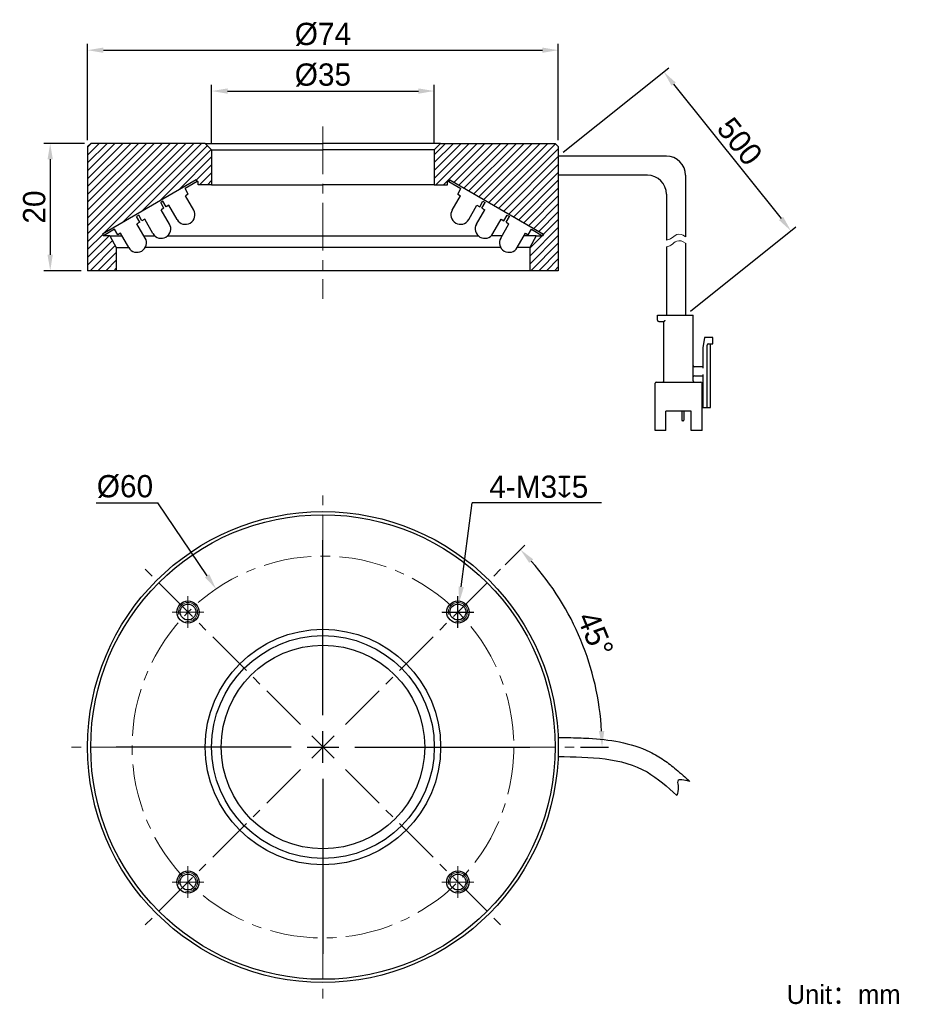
# Model space of a CAD drawing. Header units: inches. Extents: x 68 to 208, y 96 to 251.
import ezdxf

# ---------------------------------------------------------------- set-up
doc = ezdxf.new("R2010")
doc.units = ezdxf.units.IN
doc.header["$LTSCALE"] = 3
doc.header["$MEASUREMENT"] = 0
doc.header["$PDSIZE"] = -5
doc.linetypes.add('CENTERX2', pattern=[4, 2.5, -0.5, 0.5, -0.5])
doc.layers.get('0').update_dxf_attribs({"lineweight": 40})
doc.layers.get('Defpoints').update_dxf_attribs({"lineweight": 18})
for name, color, linetype, lineweight in [('中心线', 1, 'CENTERX2', 20), ('剖面线', 4, 'Continuous', 15), ('标注', 3, 'Continuous', 25), ('粗实线', 7, 'Continuous', 30), ('细实线', 7, 'Continuous', 15)]:
    doc.layers.add(name, color=color, linetype=linetype, lineweight=lineweight)
doc.styles.get("Standard").update_dxf_attribs({"font": '兰亭黑 GBK.TTF'})
doc.dimstyles.new('CST Standard', dxfattribs={"dimtxt": 3.5, "dimasz": 2.5, "dimexe": 1, "dimexo": 1, "dimgap": 0.6, "dimtad": 1, "dimtoh": 1, "dimdsep": 46, "dimtxsty": 'Standard', "dimcen": -2.5, "dimdle": 5, "dimclrd": 8, "dimclre": 8, "dimadec": 1, "dimazin": 2, "dimtfac": 1, "dimtofl": 0, "dimtmove": 0, "dimatfit": 0, "dimfxl": 1, "dimtolj": 1, "dimarcsym": 0})

# ---------------------------------------------------------------- blocks, each defined once
blk = doc.blocks.new('*X0')
at = {"layer": 'Defpoints', "color": 0}
for p in [(133.42, 239.95), (98.42, 230.72), (133.42, 230.72)]:
    blk.add_point(p, dxfattribs=at)
at = {"layer": '标注', "color": 8, "linetype": 'Continuous', "lineweight": -2, "ltscale": 3}
for p, q in [((98.42, 231.72), (98.42, 240.95)), ((100.92, 239.95), (130.92, 239.95)), ((133.42, 231.72), (133.42, 240.95))]:
    blk.add_line(p, q, dxfattribs=at)
at = {"layer": '标注', "color": 8}
for points in [[(100.92, 240.36), (100.92, 239.53), (98.42, 239.95)], [(130.92, 239.53), (130.92, 240.36), (133.42, 239.95)]]:
    blk.add_solid(points, dxfattribs=at)
at = {"layer": '标注', "color": 7, "ltscale": 3, "insert": (115.92, 242.47), "char_height": 3.5, "attachment_point": 5}
blk.add_mtext('\\A1;%%C35', dxfattribs=at)
blk = doc.blocks.new('*X1')
at = {"layer": 'Defpoints', "color": 0}
for p in [(152.92, 246.37), (78.92, 231.22), (152.92, 231.22)]:
    blk.add_point(p, dxfattribs=at)
at = {"layer": '标注', "color": 8, "linetype": 'Continuous', "lineweight": -2, "ltscale": 3}
for p, q in [((78.92, 232.22), (78.92, 247.37)), ((81.42, 246.37), (150.42, 246.37)), ((152.92, 232.22), (152.92, 247.37))]:
    blk.add_line(p, q, dxfattribs=at)
at = {"layer": '标注', "color": 8}
for points in [[(81.42, 246.78), (81.42, 245.95), (78.92, 246.37)], [(150.42, 245.95), (150.42, 246.78), (152.92, 246.37)]]:
    blk.add_solid(points, dxfattribs=at)
at = {"layer": '标注', "color": 7, "ltscale": 3, "insert": (115.92, 248.86), "char_height": 3.5, "attachment_point": 5}
blk.add_mtext('\\A1;%%C74', dxfattribs=at)
blk = doc.blocks.new('*X2')
at = {"layer": 'Defpoints', "color": 0}
for p in [(79.42, 231.72), (73.05, 211.72), (78.92, 211.72)]:
    blk.add_point(p, dxfattribs=at)
at = {"layer": '标注', "color": 8, "linetype": 'Continuous', "lineweight": -2, "ltscale": 3}
for p, q in [((78.42, 231.72), (72.05, 231.72)), ((73.05, 229.22), (73.05, 214.22)), ((77.92, 211.72), (72.05, 211.72))]:
    blk.add_line(p, q, dxfattribs=at)
at = {"layer": '标注', "color": 8}
for points in [[(73.46, 229.22), (72.63, 229.22), (73.05, 231.72)], [(72.63, 214.22), (73.46, 214.22), (73.05, 211.72)]]:
    blk.add_solid(points, dxfattribs=at)
at = {"layer": '标注', "color": 7, "ltscale": 3, "insert": (70.55, 221.72), "char_height": 3.5, "attachment_point": 5, "rotation": 90}
blk.add_mtext('\\A1;20', dxfattribs=at)
blk = doc.blocks.new('*X3')
at = {"layer": 'Defpoints', "color": 0}
for p in [(152.92, 229.72), (189.49, 217.97), (172.92, 204.72)]:
    blk.add_point(p, dxfattribs=at)
at = {"layer": '标注', "color": 8, "linetype": 'Continuous', "lineweight": -2, "ltscale": 3}
for p, q in [((153.7, 230.34), (170.27, 243.6)), ((171.05, 241.02), (187.93, 219.93)), ((173.7, 205.34), (190.27, 218.6))]:
    blk.add_line(p, q, dxfattribs=at)
at = {"layer": '标注', "color": 8}
for points in [[(171.38, 241.28), (170.73, 240.76), (169.49, 242.97)], [(187.61, 219.67), (188.26, 220.19), (189.49, 217.97)]]:
    blk.add_solid(points, dxfattribs=at)
at = {"layer": '标注', "color": 7, "ltscale": 3, "insert": (181.44, 232.03), "char_height": 3.5, "attachment_point": 5, "rotation": 308.6598}
blk.add_mtext('\\A1;500', dxfattribs=at)
blk = doc.blocks.new('*X4')
at = {"layer": 'Defpoints', "color": 0}
for p in [(99.11, 161.72), (132.73, 112.02)]:
    blk.add_point(p, dxfattribs=at)
at = {"layer": '标注', "color": 8, "linetype": 'Continuous', "lineweight": -2, "ltscale": 3}
for p in [(80.25, 175.26), (97.71, 163.79)]:
    blk.add_line(p, (89.95, 175.26), dxfattribs=at)
at = {"layer": '标注', "color": 8, "linetype": 'Continuous', "ltscale": 3}
for p, q in [((115.92, 141.87), (115.92, 169.37)), ((115.92, 134.37), (115.92, 139.37)), ((110.92, 136.87), (83.42, 136.87)), ((113.42, 136.87), (118.42, 136.87)), ((120.92, 136.87), (148.42, 136.87)), ((115.92, 131.87), (115.92, 104.37))]:
    blk.add_line(p, q, dxfattribs=at)
at = {"layer": '标注', "color": 8}
blk.add_solid([(97.37, 163.55), (98.06, 164.02), (99.11, 161.72)], dxfattribs=at)
at = {"layer": '标注', "color": 7, "ltscale": 3, "insert": (84.8, 177.79), "char_height": 3.5, "attachment_point": 5}
blk.add_mtext('\\A1;%%C60', dxfattribs=at)
blk = doc.blocks.new('*X5')
at = {"layer": 'Defpoints', "color": 0}
for p in [(137.33, 159.57), (136.94, 156.59)]:
    blk.add_point(p, dxfattribs=at)
at = {"layer": '标注', "color": 8, "linetype": 'Continuous', "lineweight": -2, "ltscale": 3}
for p in [(137.65, 162.05), (159.72, 175.26)]:
    blk.add_line(p, (139.37, 175.26), dxfattribs=at)
at = {"layer": '标注', "color": 8, "linetype": 'Continuous', "ltscale": 3}
for p, q in [((137.14, 155.58), (137.14, 160.58)), ((134.64, 158.08), (139.64, 158.08))]:
    blk.add_line(p, q, dxfattribs=at)
at = {"layer": '标注', "color": 8}
blk.add_solid([(137.24, 162.1), (138.07, 161.99), (137.33, 159.57)], dxfattribs=at)
at = {"layer": '标注', "color": 7, "ltscale": 3, "insert": (149.85, 177.75), "char_height": 3.5, "attachment_point": 5}
blk.add_mtext('\\A1;4-M3{\\fGDT|b1|i0|c0|p2;x}5', dxfattribs=at)
blk = doc.blocks.new('*X6')
at = {"layer": 'Defpoints', "color": 0}
for p in [(143.85, 164.8), (158.31, 148.23), (119.46, 140.4), (120.92, 136.87), (155.42, 136.87)]:
    blk.add_point(p, dxfattribs=at)
at = {"layer": '标注', "color": 8, "linetype": 'Continuous', "lineweight": -2, "ltscale": 3}
for p, q in [((144.56, 165.51), (147.66, 168.6)), ((156.42, 136.87), (160.8, 136.87))]:
    blk.add_line(p, q, dxfattribs=at)
blk.add_arc((115.92, 136.87), 43.88, 3.2649, 41.7351, dxfattribs=at)
at = {"layer": '标注', "color": 8}
for points in [[(148.97, 166.36), (148.36, 165.79), (146.95, 167.9)], [(159.31, 139.36), (160.15, 139.38), (159.8, 136.87)]]:
    blk.add_solid(points, dxfattribs=at)
at = {"layer": '标注', "color": 7, "ltscale": 3, "insert": (158.76, 154.61), "char_height": 3.5, "attachment_point": 5, "rotation": 292.5}
blk.add_mtext('\\A1;45%%d', dxfattribs=at)

msp = doc.modelspace()

# ---------------------------------------------------------------- hatches: boundary and pattern name
at = {"layer": '剖面线', "ltscale": 3}
h = msp.add_hatch(dxfattribs=at)
h.set_pattern_fill('ANSI31', style=0, pattern_type=0)
h.set_pattern_definition([(45, (0, 0), (-0.6187184, 0.6187184), [])])
h.paths.add_polyline_path([(95.996, 225.979), (96.146, 225.719), (96.326, 225.719), (96.326, 225.219), (98.423, 225.219), (98.423, 230.719), (97.423, 231.719), (79.423, 231.719), (78.923, 231.219), (78.923, 211.719), (83.423, 211.719), (83.423, 215.351), (82.423, 217.219), (81.423, 217.219), (81.273, 217.479)], flags=0)
h.paths.add_polyline_path([(150.573, 217.479), (150.423, 217.219), (149.423, 217.219), (148.423, 215.351), (148.423, 211.719), (152.923, 211.719), (152.923, 231.219), (152.423, 231.719), (134.423, 231.719), (133.423, 230.719), (133.423, 225.219), (135.521, 225.219), (135.521, 225.719), (135.701, 225.719), (135.851, 225.979)], flags=0)

# ---------------------------------------------------------------- linework, layer by layer
at = {"layer": '中心线', "color": 7}
for p, q in [((115.923, 234.372), (115.923, 207.281)), ((115.923, 141.869), (115.923, 176.369)), ((112.388, 140.405), (87.993, 164.8)), ((119.459, 140.405), (143.854, 164.8)), ((94.71, 155.582), (94.71, 160.582)), ((137.137, 155.582), (137.137, 160.582)), ((92.21, 158.082), (97.21, 158.082)), ((134.637, 158.082), (139.637, 158.082)), ((115.923, 134.369), (115.923, 139.369)), ((114.156, 135.101), (117.691, 138.637)), ((117.691, 135.101), (114.156, 138.637)), ((110.923, 136.869), (76.423, 136.869)), ((113.423, 136.869), (118.423, 136.869)), ((120.923, 136.869), (155.423, 136.869)), ((112.388, 133.334), (87.993, 108.938)), ((119.459, 133.334), (143.854, 108.938)), ((115.923, 131.869), (115.923, 97.369)), ((94.71, 113.156), (94.71, 118.156)), ((137.137, 113.156), (137.137, 118.156)), ((92.21, 115.656), (97.21, 115.656)), ((134.637, 115.656), (139.637, 115.656))]:
    msp.add_line(p, q, dxfattribs=at)
msp.add_circle((115.923, 136.869), 30, dxfattribs=at)
at = {"layer": '粗实线', "color": 7, "ltscale": 3}
for p, q in [((79.423, 231.719), (78.923, 231.219)), ((78.923, 231.219), (78.923, 211.719)), ((97.423, 231.719), (79.423, 231.719)), ((97.423, 231.719), (98.423, 230.719)), ((97.423, 231.719), (115.923, 231.719)), ((98.423, 230.719), (98.423, 225.219)), ((98.423, 230.719), (115.923, 230.719)), ((134.423, 231.719), (115.923, 231.719)), ((133.423, 230.719), (115.923, 230.719)), ((134.423, 231.719), (133.423, 230.719)), ((133.423, 230.719), (133.423, 225.219)), ((134.423, 231.719), (152.423, 231.719)), ((152.423, 231.719), (152.923, 231.219)), ((152.923, 231.219), (152.923, 211.719)), ((169.923, 229.719), (152.923, 229.719)), ((166.923, 226.719), (152.923, 226.719)), ((172.923, 226.719), (172.923, 217.053)), ((96.146, 225.719), (96.326, 225.719)), ((96.326, 225.219), (96.326, 225.719)), ((98.423, 225.219), (96.326, 225.219)), ((98.423, 225.219), (99.923, 225.219)), ((99.923, 225.219), (115.923, 225.219)), ((131.923, 225.219), (115.923, 225.219)), ((133.423, 225.219), (131.923, 225.219)), ((133.423, 225.219), (135.521, 225.219)), ((135.521, 225.219), (135.521, 225.719)), ((135.701, 225.719), (135.521, 225.719)), ((169.923, 223.719), (169.923, 216.506)), ((82.423, 217.219), (81.423, 217.219)), ((82.423, 217.219), (83.423, 215.351)), ((82.423, 217.219), (84.31, 217.219)), ((87.774, 217.219), (89.459, 217.219)), ((91.537, 217.219), (140.31, 217.219)), ((144.073, 217.219), (142.387, 217.219)), ((149.423, 217.219), (147.537, 217.219)), ((149.423, 217.219), (148.423, 215.351)), ((149.423, 217.219), (150.423, 217.219)), ((83.423, 215.351), (83.423, 211.719)), ((83.423, 215.351), (85.388, 215.351)), ((143.86, 215.351), (87.987, 215.351)), ((148.423, 215.351), (146.458, 215.351)), ((148.423, 215.351), (148.423, 211.719)), ((169.923, 215.48), (169.923, 204.719)), ((172.923, 216.027), (172.923, 204.719)), ((152.923, 211.719), (78.923, 211.719))]:
    msp.add_line(p, q, dxfattribs=at)
at = {"layer": '粗实线', "color": 7}
for p, q in [((95.996, 225.979), (81.273, 217.479)), ((95.996, 225.979), (96.146, 225.719)), ((135.851, 225.979), (135.701, 225.719)), ((135.851, 225.979), (150.573, 217.479)), ((96.146, 225.719), (94.241, 224.619)), ((94.741, 223.753), (94.241, 224.619)), ((135.701, 225.719), (137.606, 224.619)), ((137.106, 223.753), (137.606, 224.619)), ((94.741, 223.753), (94.308, 223.503)), ((95.608, 221.251), (94.308, 223.503)), ((136.239, 221.251), (137.539, 223.503)), ((137.106, 223.753), (137.539, 223.503)), ((90.776, 222.619), (90.43, 222.419)), ((90.93, 221.553), (90.43, 222.419)), ((90.93, 221.553), (90.497, 221.303)), ((91.797, 219.051), (90.497, 221.303)), ((91.276, 221.753), (90.776, 222.619)), ((91.709, 222.003), (91.276, 221.753)), ((93.009, 219.751), (91.709, 222.003)), ((138.837, 219.751), (140.137, 222.003)), ((140.05, 219.051), (141.35, 221.303)), ((140.137, 222.003), (140.57, 221.753)), ((140.57, 221.753), (141.07, 222.619)), ((140.917, 221.553), (141.417, 222.419)), ((140.917, 221.553), (141.35, 221.303)), ((141.07, 222.619), (141.417, 222.419)), ((86.966, 220.419), (86.62, 220.219)), ((87.12, 219.353), (86.62, 220.219)), ((87.466, 219.553), (86.966, 220.419)), ((87.899, 219.803), (87.466, 219.553)), ((89.199, 217.551), (87.899, 219.803)), ((142.648, 217.551), (143.948, 219.803)), ((143.948, 219.803), (144.381, 219.553)), ((144.381, 219.553), (144.881, 220.419)), ((144.727, 219.353), (145.227, 220.219)), ((144.881, 220.419), (145.227, 220.219)), ((83.155, 218.219), (81.423, 217.219)), ((83.655, 217.353), (83.155, 218.219)), ((87.12, 219.353), (86.687, 219.103)), ((87.987, 216.851), (86.687, 219.103)), ((143.86, 216.851), (145.16, 219.103)), ((144.727, 219.353), (145.16, 219.103)), ((148.191, 217.353), (148.691, 218.219)), ((148.691, 218.219), (150.423, 217.219)), ((81.273, 217.479), (81.423, 217.219)), ((84.088, 217.603), (83.655, 217.353)), ((85.388, 215.351), (84.088, 217.603)), ((146.458, 215.351), (147.758, 217.603)), ((147.758, 217.603), (148.191, 217.353)), ((150.573, 217.479), (150.423, 217.219)), ((168.523, 203.919), (168.523, 204.719)), ((168.523, 204.719), (174.123, 204.719)), ((174.123, 194.419), (174.123, 204.719)), ((168.723, 203.719), (169.523, 203.719)), ((169.523, 194.419), (169.523, 203.719)), ((175.923, 201.219), (175.623, 199.619)), ((177.223, 201.219), (175.923, 201.219)), ((177.223, 200.219), (177.223, 201.219)), ((175.623, 199.619), (175.623, 196.419)), ((176.323, 190.219), (176.323, 200.019)), ((176.523, 200.219), (177.223, 200.219)), ((176.823, 190.219), (176.823, 200.219)), ((175.623, 196.619), (174.323, 196.619)), ((174.323, 195.219), (175.623, 195.219)), ((175.623, 195.419), (175.623, 190.219)), ((168.123, 186.619), (168.123, 194.019)), ((168.323, 194.219), (175.323, 194.219)), ((175.523, 186.619), (175.523, 194.019)), ((175.623, 191.419), (175.523, 191.419)), ((173.823, 189.619), (169.823, 189.619)), ((169.823, 186.619), (169.823, 189.619)), ((172.323, 189.619), (172.323, 188.239)), ((172.673, 189.619), (172.673, 188.239)), ((173.823, 186.619), (173.823, 189.619)), ((175.523, 190.219), (176.823, 190.219)), ((172.573, 188.139), (172.423, 188.139)), ((169.823, 186.619), (168.123, 186.619)), ((175.523, 186.619), (173.823, 186.619))]:
    msp.add_line(p, q, dxfattribs=at)
for centre, radius in [((115.923, 136.869), 37), ((115.923, 136.869), 36.5), ((94.71, 158.082), 1.75), ((137.137, 158.082), 1.75), ((94.71, 158.082), 1.25), ((137.137, 158.082), 1.25), ((115.923, 136.869), 18.5), ((115.923, 136.869), 17.5), ((115.923, 136.869), 16), ((94.71, 115.656), 1.75), ((94.71, 115.656), 1.25), ((137.137, 115.656), 1.75), ((137.137, 115.656), 1.25)]:
    msp.add_circle(centre, radius, dxfattribs=at)
at = {"layer": '粗实线', "color": 7, "ltscale": 3}
for centre, start in [((169.923, 226.719), 360), ((166.923, 223.719), 0)]:
    msp.add_arc(centre, 3, start, 90, dxfattribs=at)
at = {"layer": '粗实线', "color": 7}
for centre, radius, start, end in [((94.308, 220.501), 1.5, 210, 30), ((137.538, 220.501), 1.5, 150, 330), ((90.498, 218.301), 1.5, 210, 30), ((141.349, 218.301), 1.5, 150, 330), ((86.687, 216.101), 1.5, 210, 30), ((145.159, 216.101), 1.5, 150, 330), ((168.723, 203.919), 0.2, 180, 270), ((176.523, 200.019), 0.2, 90, 180), ((174.323, 196.819), 0.2, 180, 270), ((174.323, 195.019), 0.2, 90, 180), ((168.323, 194.019), 0.2, 90, 180), ((169.323, 194.419), 0.2, 270, 0), ((174.323, 194.419), 0.2, 180, 270), ((175.323, 194.019), 0.2, 0, 90), ((172.423, 188.239), 0.1, 180, 270), ((172.573, 188.239), 0.1, 270, 0)]:
    msp.add_arc(centre, radius, start, end, dxfattribs=at)
msp.add_open_spline([(169.523, 203.719), (169.526, 203.721), (169.535, 203.731), (169.554, 203.749), (169.581, 203.777), (169.614, 203.809), (169.649, 203.845), (169.686, 203.881), (169.711, 203.906), (169.723, 203.919)], degree=3, knots=[0, 0, 0, 0, 136.3757893, 483.2199645, 965.4194109, 1534.1469002, 2155.3166586, 2800.3309475, 3440.7969948, 3440.7969948, 3440.7969948, 3440.7969948], dxfattribs=at)
at = {"layer": '粗实线', "color": 7, "ltscale": 3}
for points, knots in [([(152.96, 138.369), (153.476, 138.363), (153.996, 138.356), (155.569, 138.329), (156.633, 138.301), (159.309, 138.149), (160.931, 137.987), (164.164, 137.338), (165.779, 136.85), (167.709, 135.913), (168.084, 135.713), (168.817, 135.284), (169.17, 135.058), (170.192, 134.358), (170.826, 133.862), (172.188, 132.722), (172.898, 132.074), (173.577, 131.455)], [0, 0, 0, 0, 220.9837308, 220.9837308, 662.9511923, 662.9511923, 1324.4633814, 1324.4633814, 1985.9755705, 1985.9755705, 2146.6737475, 2146.6737475, 2307.3719245, 2307.3719245, 2628.7682785, 2628.7682785, 3036.5098322, 3036.5098322, 3036.5098322, 3036.5098322]), ([(152.923, 135.369), (157.904, 135.308), (164.991, 135.221), (170.053, 130.608), (171.557, 129.237)], [0, 0, 0, 0, 635.9101994, 904.7427119, 904.7427119, 904.7427119, 904.7427119]), ([(173.577, 131.455), (172.708, 131.692), (171.414, 132.044), (171.899, 130.371), (171.685, 129.662), (171.557, 129.237)], [0, 0, 0, 0, 611.1262475, 909.0744457, 1353.3369912, 1353.3369912, 1353.3369912, 1353.3369912])]:
    msp.add_open_spline(points, degree=3, knots=knots, dxfattribs=at)
at = {"layer": '细实线', "color": 7}
for centre in [(94.71, 158.082), (137.137, 158.082), (94.71, 115.656), (137.137, 115.656)]:
    msp.add_arc(centre, 1.5, 255, 195, dxfattribs=at)
at = {"layer": '细实线', "color": 7, "ltscale": 3}
for points, knots in [([(169.923, 216.506), (170.162, 216.543), (170.711, 216.742), (171.655, 217.696), (172.444, 217.395), (172.923, 217.053)], [0, 0, 0, 0, 387.3999082, 912.7133863, 1683.3880688, 1683.3880688, 1683.3880688, 1683.3880688]), ([(169.923, 215.48), (170.162, 215.517), (170.711, 215.716), (171.655, 216.67), (172.444, 216.369), (172.923, 216.027)], [0, 0, 0, 0, 386.1842717, 909.8493491, 1678.1057029, 1678.1057029, 1678.1057029, 1678.1057029])]:
    msp.add_open_spline(points, degree=3, knots=knots, dxfattribs=at)

# ---------------------------------------------------------------- texts
at = {"color": 7, "insert": (188.814, 99.493), "char_height": 3, "width": 92.7514, "attachment_point": 1}
msp.add_mtext('Unit：mm', dxfattribs=at)

# ---------------------------------------------------------------- dimensions: what is measured, and where the dimension line sits
at = {"layer": '标注', "color": 8, "ltscale": 3}
for base, p1, p2, picture, middle in [((152.923, 246.366), (78.923, 231.219), (152.923, 231.219), '*X1', (115.923, 248.863)), ((133.423, 239.947), (98.423, 230.719), (133.423, 230.719), '*X0', (115.923, 242.472))]:
    dim = msp.add_linear_dim(base=base, p1=p1, p2=p2, text='%%C<>', dimstyle='CST Standard', override={"dimsah": 1, "dimclrd": 8, "dimclrt": 7, "dimtzin": 0}, dxfattribs=at)
    dim.commit()
    dim.dimension.update_dxf_attribs({"geometry": picture, "text_midpoint": middle})
dim = msp.add_linear_dim(base=(189.493, 217.975), p1=(152.923, 229.719), p2=(172.923, 204.719), angle=308.65981, text='500', dimstyle='CST Standard', override={"dimsah": 1, "dimclrd": 8, "dimclrt": 7, "dimtzin": 0}, dxfattribs=at)
dim.commit()
dim.dimension.update_dxf_attribs({"geometry": '*X3', "text_midpoint": (181.435, 232.028)})
dim = msp.add_linear_dim(base=(73.045, 211.719), p1=(79.423, 231.719), p2=(78.923, 211.719), angle=270, dimstyle='CST Standard', override={"dimsah": 1, "dimclrd": 8, "dimclrt": 7, "dimtzin": 0}, dxfattribs=at)
dim.commit()
dim.dimension.update_dxf_attribs({"geometry": '*X2', "text_midpoint": (70.549, 221.719)})
dim = msp.add_diameter_dim_2p(p1=(132.733, 112.021), p2=(99.114, 161.718), dimstyle='CST Standard', override={"dimpost": '%%C<>', "dimsah": 1, "dimclrd": 8, "dimclrt": 7, "dimtzin": 0}, dxfattribs=at)
dim.commit()
dim.dimension.update_dxf_attribs({"geometry": '*X4', "text_midpoint": (84.801, 175.261), "dimtype": 163})
dim = msp.add_diameter_dim_2p(p1=(136.943, 156.595), p2=(137.33, 159.57), text='4-M3{\\fGDT|b1|i0|c0|p2;x}5', dimstyle='CST Standard', override={"dimpost": '%%C<>', "dimtxsty": 'Standard', "dimsah": 1, "dimclrd": 8, "dimclrt": 7, "dimtzin": 0}, dxfattribs=at)
dim.commit()
dim.dimension.update_dxf_attribs({"geometry": '*X5', "text_midpoint": (149.848, 175.261), "dimtype": 163})
dim = msp.add_angular_dim_2l(base=(158.307, 148.226), line1=((120.923, 136.869), (155.423, 136.869)), line2=((119.459, 140.405), (143.854, 164.8)), dimstyle='CST Standard', override={"dimtad": 1, "dimtih": 0, "dimtoh": 0, "dimsah": 1, "dimclrd": 8, "dimclrt": 7, "dimtdec": 1, "dimtzin": 8}, dxfattribs=at)
dim.commit()
dim.dimension.update_dxf_attribs({"geometry": '*X6', "text_midpoint": (158.76, 154.613)})

doc.saveas('drawing.dxf')
